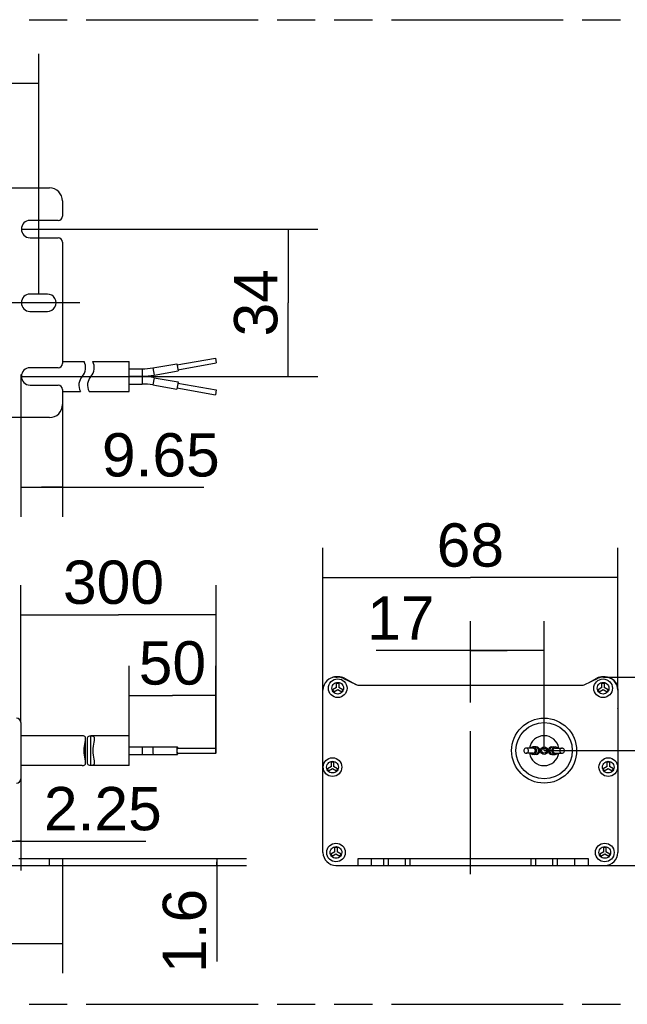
# Model space of a CAD drawing. Header units: millimetres. Extents: x 0 to 210, y 0 to 297.
# Tile 4 of 8: x 109 to 140, y 133 to 183. Entities that reach past the tile are written whole.
import ezdxf
from ezdxf.enums import TextEntityAlignment as Align

# ---------------------------------------------------------------- set-up
doc = ezdxf.new("R2010")
doc.units = ezdxf.units.MM
doc.header["$LTSCALE"] = 19.36
doc.linetypes.add('CENTER', pattern=[0.6, 0.375, -0.075, 0.075, -0.075])
doc.linetypes.add('PHANTOM', pattern=[0.8, 0.45, -0.05, 0.1, -0.05, 0.1, -0.05])
doc.layers.get('0').update_dxf_attribs({"linetype": 'CONTINUOUS'})
for name, color, linetype in [('DEFAULT_3', 7, 'PHANTOM'), ('Z_AXIS', 7, 'CONTINUOUS'), ('Z_DIM_2D', 7, 'CONTINUOUS')]:
    doc.layers.add(name, color=color, linetype=linetype)
doc.styles.add('TEXTSTYLE_3', font='helveticaneueltw1g-ltcn.otf')
doc.dimstyles.new('DIMSTYLE_1', dxfattribs={"dimtxt": 2.2, "dimasz": 3.5, "dimexe": 1.5, "dimexo": 0, "dimgap": 0.55, "dimtad": 1, "dimdec": 4, "dimlfac": 4.545455, "dimdsep": 46, "dimtxsty": 'TEXTSTYLE_3', "dimblk": '_FILLED', "dimblk1": '_FILLED', "dimblk2": '_FILLED', "dimcen": 0.09, "dimclrt": 5, "dimadec": 4, "dimazin": 2, "dimtp": 0.5, "dimtm": 0.5, "dimtfac": 1, "dimtdec": 4, "dimtofl": 0, "dimtmove": 0, "dimatfit": 3, "dimldrblk": '_FILLED', "dimfxl": 0, "dimtolj": 1, "dimarcsym": 0})
doc.dimstyles.new('DIMSTYLE_2', dxfattribs={"dimtxt": 2.2, "dimasz": 3.5, "dimexe": 1.5, "dimexo": 0, "dimgap": 0.55, "dimtad": 1, "dimdec": 4, "dimlfac": 4.545455, "dimdsep": 46, "dimtxsty": 'TEXTSTYLE_3', "dimblk": '_FILLED', "dimblk1": '_FILLED', "dimblk2": '_FILLED', "dimcen": 0.09, "dimclrt": 5, "dimadec": 4, "dimazin": 2, "dimtp": 0.2, "dimtm": 0.2, "dimtfac": 1, "dimtdec": 4, "dimtofl": 0, "dimtmove": 0, "dimatfit": 3, "dimldrblk": '_FILLED', "dimfxl": 0, "dimtolj": 1, "dimarcsym": 0})
doc.dimstyles.new('DIMSTYLE_3', dxfattribs={"dimtxt": 2.2, "dimasz": 3.5, "dimexe": 1.5, "dimexo": 0, "dimgap": 0.55, "dimtad": 1, "dimdec": 4, "dimlfac": 4.545455, "dimdsep": 46, "dimtxsty": 'TEXTSTYLE_3', "dimblk": '_FILLED', "dimblk1": '_FILLED', "dimblk2": '_FILLED', "dimcen": 0.09, "dimclrt": 5, "dimadec": 4, "dimazin": 2, "dimtp": 0.1, "dimtm": 0.1, "dimtfac": 1, "dimtdec": 4, "dimtofl": 0, "dimtmove": 0, "dimatfit": 3, "dimldrblk": '_FILLED', "dimfxl": 0, "dimtolj": 1, "dimarcsym": 0})
doc.dimstyles.new('DIMSTYLE_4', dxfattribs={"dimtxt": 2.2, "dimasz": 3.5, "dimexe": 1.5, "dimexo": 0, "dimgap": 0.55, "dimtad": 1, "dimdec": 4, "dimlfac": 4.545455, "dimdsep": 46, "dimtxsty": 'TEXTSTYLE_3', "dimblk": '_FILLED', "dimblk1": '_FILLED', "dimblk2": '_FILLED', "dimcen": 0.09, "dimclrt": 5, "dimadec": 4, "dimazin": 2, "dimtp": 0.3, "dimtm": 0.3, "dimtfac": 1, "dimtdec": 4, "dimtofl": 0, "dimtmove": 0, "dimatfit": 3, "dimldrblk": '_FILLED', "dimfxl": 0, "dimtolj": 1, "dimarcsym": 0})
doc.dimstyles.new('DIMSTYLE_5', dxfattribs={"dimtxt": 2.2, "dimasz": 3.5, "dimexe": 1.5, "dimexo": 0, "dimgap": 0.55, "dimtad": 1, "dimlfac": 4.545455, "dimdsep": 46, "dimtxsty": 'TEXTSTYLE_3', "dimblk": '_FILLED', "dimblk1": '_FILLED', "dimblk2": '_FILLED', "dimcen": 0.09, "dimclrt": 5, "dimadec": 4, "dimazin": 2, "dimtp": 0.3, "dimtm": 0.3, "dimtfac": 1, "dimtofl": 0, "dimtmove": 0, "dimatfit": 3, "dimldrblk": '_FILLED', "dimfxl": 0, "dimtolj": 1, "dimarcsym": 0})
doc.dimstyles.new('DIMSTYLE_6', dxfattribs={"dimtxt": 2.2, "dimasz": 3.5, "dimexe": 1.5, "dimexo": 0, "dimgap": 0.55, "dimtad": 1, "dimlfac": 4.545455, "dimdsep": 46, "dimtxsty": 'TEXTSTYLE_3', "dimblk": '_FILLED', "dimblk1": '_FILLED', "dimblk2": '_FILLED', "dimcen": 0.09, "dimclrt": 5, "dimadec": 4, "dimazin": 2, "dimtp": 0.2, "dimtm": 0.2, "dimtfac": 1, "dimtofl": 0, "dimtmove": 0, "dimatfit": 3, "dimldrblk": '_FILLED', "dimfxl": 0, "dimtolj": 1, "dimarcsym": 0})

# ---------------------------------------------------------------- blocks, each defined once
blk = doc.blocks.new('*D2')
at = {"layer": 'Z_DIM_2D', "color": 2, "linetype": 'Continuous', "transparency": 16777216}
for p, q in [((61.043, 168.745), (61.043, 180.941)), ((109.663, 168.745), (109.663, 180.941)), ((61.043, 179.441), (85.353, 179.441)), ((109.663, 179.441), (85.353, 179.441))]:
    blk.add_line(p, q, dxfattribs=at)
at = {"layer": 'Z_DIM_2D', "color": 5, "linetype": 'Continuous', "transparency": 16777216, "style": 'TEXTSTYLE_3'}
blk.add_text('221', height=2.2, dxfattribs=at).set_placement((85.353, 179.991), align=Align.CENTER)
blk = doc.blocks.new('_FILLED')
at = {"color": 0, "linetype": 'ByBlock'}
blk.add_solid([(0, 0), (-1, 0.125), (-1, -0.125)], dxfattribs=at)
blk = doc.blocks.new('_NONE')
blk = doc.blocks.new('*D5')
at = {"layer": 'Z_DIM_2D', "color": 2, "linetype": 'Continuous', "transparency": 16777216}
for p, q in [((108.75, 164.662), (108.75, 157.433)), ((110.873, 163.135), (110.873, 157.433)), ((108.75, 158.933), (109.812, 158.933)), ((110.873, 158.933), (109.812, 158.933)), ((109.812, 158.933), (118.043, 158.933))]:
    blk.add_line(p, q, dxfattribs=at)
at = {"layer": 'Z_DIM_2D', "color": 5, "linetype": 'Continuous', "transparency": 16777216, "style": 'TEXTSTYLE_3'}
blk.add_text('9.65', height=2.2, dxfattribs=at).set_placement((112.871, 159.483))
blk = doc.blocks.new('*D6')
at = {"layer": 'Z_DIM_2D', "color": 2, "linetype": 'Continuous', "transparency": 16777216}
for p, q in [((108.783, 172.046), (123.824, 172.046)), ((122.324, 172.046), (122.324, 168.306)), ((122.324, 164.566), (122.324, 168.306)), ((108.783, 164.566), (123.824, 164.566))]:
    blk.add_line(p, q, dxfattribs=at)
at = {"layer": 'Z_DIM_2D', "color": 5, "linetype": 'Continuous', "transparency": 16777216, "style": 'TEXTSTYLE_3'}
blk.add_text('34', height=2.2, rotation=90, dxfattribs=at).set_placement((121.774, 168.306), align=Align.CENTER)
blk = doc.blocks.new('*D7')
at = {"layer": 'Z_DIM_2D', "color": 2, "linetype": 'Continuous', "transparency": 16777216}
for p, q in [((59.833, 139.731), (59.833, 134.258)), ((110.873, 139.731), (110.873, 134.258)), ((59.833, 135.758), (85.353, 135.758)), ((110.873, 135.758), (85.353, 135.758))]:
    blk.add_line(p, q, dxfattribs=at)
at = {"layer": 'Z_DIM_2D', "color": 5, "linetype": 'Continuous', "transparency": 16777216, "style": 'TEXTSTYLE_3'}
blk.add_text('232', height=2.2, dxfattribs=at).set_placement((85.353, 136.308), align=Align.CENTER)
blk = doc.blocks.new('*D8')
at = {"layer": 'Z_DIM_2D', "color": 2, "linetype": 'Continuous', "transparency": 16777216}
for p, q in [((110.213, 140.083), (120.21, 140.083)), ((118.71, 140.083), (118.71, 139.907)), ((110.213, 139.731), (120.21, 139.731)), ((118.71, 139.731), (118.71, 139.907)), ((118.71, 139.907), (118.71, 134.848))]:
    blk.add_line(p, q, dxfattribs=at)
at = {"layer": 'Z_DIM_2D', "color": 5, "linetype": 'Continuous', "transparency": 16777216, "style": 'TEXTSTYLE_3'}
blk.add_text('1.6', height=2.2, rotation=90, dxfattribs=at).set_placement((118.16, 138.542), align=Align.RIGHT)
blk = doc.blocks.new('*D9')
at = {"layer": 'Z_DIM_2D', "color": 2, "linetype": 'Continuous', "transparency": 16777216}
for p, q in [((108.75, 153.014), (108.75, 153.964)), ((118.672, 153.014), (118.672, 153.964)), ((108.75, 146.991), (108.75, 153.014)), ((118.672, 145.561), (118.672, 153.014)), ((108.75, 152.464), (113.711, 152.464)), ((118.672, 152.464), (113.711, 152.464))]:
    blk.add_line(p, q, dxfattribs=at)
at = {"layer": 'Z_DIM_2D', "color": 5, "linetype": 'Continuous', "transparency": 16777216, "style": 'TEXTSTYLE_3'}
blk.add_text('300', height=2.2, dxfattribs=at).set_placement((113.459, 153.014), align=Align.CENTER)
blk = doc.blocks.new('*D10')
at = {"layer": 'Z_DIM_2D', "color": 2, "linetype": 'Continuous', "transparency": 16777216}
for p, q in [((114.25, 148.916), (114.25, 149.866)), ((118.65, 148.916), (118.65, 149.866)), ((114.25, 146.32), (114.25, 148.916)), ((118.65, 145.561), (118.65, 148.916)), ((114.25, 148.366), (116.45, 148.366)), ((118.65, 148.366), (116.45, 148.366))]:
    blk.add_line(p, q, dxfattribs=at)
at = {"layer": 'Z_DIM_2D', "color": 5, "linetype": 'Continuous', "transparency": 16777216, "style": 'TEXTSTYLE_3'}
blk.add_text('50', height=2.2, dxfattribs=at).set_placement((116.45, 148.916), align=Align.CENTER)
blk = doc.blocks.new('*D11')
at = {"layer": 'Z_DIM_2D', "color": 2, "linetype": 'Continuous', "transparency": 16777216}
for p, q in [((108.75, 144.131), (108.75, 139.467)), ((108.255, 140.967), (108.503, 140.967)), ((108.75, 140.967), (108.503, 140.967)), ((108.503, 140.967), (115.1, 140.967))]:
    blk.add_line(p, q, dxfattribs=at)
at = {"layer": 'Z_DIM_2D', "color": 5, "linetype": 'Continuous', "transparency": 16777216, "style": 'TEXTSTYLE_3'}
blk.add_text('2.25', height=2.2, dxfattribs=at).set_placement((109.928, 141.517))
blk = doc.blocks.new('*D15')
at = {"layer": 'Z_DIM_2D', "color": 2, "linetype": 'Continuous', "transparency": 16777216}
for p, q in [((138.389, 149.301), (149.848, 149.301)), ((148.348, 149.301), (148.348, 144.516)), ((148.348, 139.731), (148.348, 144.516)), ((134.649, 139.731), (149.848, 139.731))]:
    blk.add_line(p, q, dxfattribs=at)
at = {"layer": 'Z_DIM_2D', "color": 5, "linetype": 'Continuous', "transparency": 16777216, "style": 'TEXTSTYLE_3'}
blk.add_text('43.5', height=2.2, rotation=90, dxfattribs=at).set_placement((147.798, 144.516), align=Align.CENTER)
blk = doc.blocks.new('*D16')
at = {"layer": 'Z_DIM_2D', "color": 2, "linetype": 'Continuous', "transparency": 16777216}
for p, q in [((135.309, 145.561), (144.848, 145.561)), ((143.348, 145.561), (143.348, 142.646)), ((143.348, 139.731), (143.348, 142.646)), ((134.649, 139.731), (144.848, 139.731))]:
    blk.add_line(p, q, dxfattribs=at)
at = {"layer": 'Z_DIM_2D', "color": 5, "linetype": 'Continuous', "transparency": 16777216, "style": 'TEXTSTYLE_3'}
blk.add_text('26.5', height=2.2, rotation=90, dxfattribs=at).set_placement((142.798, 142.646), align=Align.CENTER)
blk = doc.blocks.new('*D17')
at = {"layer": 'Z_DIM_2D', "color": 2, "linetype": 'Continuous', "transparency": 16777216}
for p, q in [((131.57, 149.462), (131.57, 152.141)), ((135.309, 145.561), (135.309, 152.141)), ((133.44, 150.641), (126.795, 150.641)), ((131.57, 150.641), (133.44, 150.641)), ((135.309, 150.641), (133.44, 150.641))]:
    blk.add_line(p, q, dxfattribs=at)
at = {"layer": 'Z_DIM_2D', "color": 5, "linetype": 'Continuous', "transparency": 16777216, "style": 'TEXTSTYLE_3'}
blk.add_text('17', height=2.2, dxfattribs=at).set_placement((129.75, 151.191), align=Align.RIGHT)
blk = doc.blocks.new('*D18')
at = {"layer": 'Z_DIM_2D', "color": 2, "linetype": 'Continuous', "transparency": 16777216}
for p, q in [((124.089, 148.641), (124.089, 155.853)), ((139.049, 148.641), (139.049, 155.853)), ((124.089, 154.353), (131.569, 154.353)), ((139.049, 154.353), (131.569, 154.353))]:
    blk.add_line(p, q, dxfattribs=at)
at = {"layer": 'Z_DIM_2D', "color": 5, "linetype": 'Continuous', "transparency": 16777216, "style": 'TEXTSTYLE_3'}
blk.add_text('68', height=2.2, dxfattribs=at).set_placement((131.569, 154.903), align=Align.CENTER)

msp = doc.modelspace()

# ---------------------------------------------------------------- linework, layer by layer
at = {"color": 7, "linetype": 'Continuous'}
for p, q in [((108.255419, 174.134831), (110.213419, 174.134831)), ((110.873419, 173.474831), (110.873419, 172.705669)), ((110.653419, 172.485669), (109.223419, 172.485669)), ((109.223419, 171.605669), (110.653419, 171.605669)), ((110.873419, 171.385669), (110.873419, 165.225669)), ((110.103419, 168.744831), (109.22342, 168.745671)), ((109.222999, 167.865671), (110.103418, 167.86483)), ((110.653419, 165.005669), (109.223419, 165.005669)), ((110.873419, 165.323831), (111.966786, 165.323831)), ((112.406786, 165.323831), (114.250419, 165.323831)), ((114.250419, 163.805831), (114.250419, 165.323831)), ((115.450986, 164.997124), (116.668027, 165.211721)), ((116.668027, 165.211721), (116.732972, 164.843403)), ((116.678915, 165.149974), (118.628834, 165.493797)), ((116.722084, 164.905151), (118.672003, 165.248974)), ((118.628834, 165.493797), (118.672003, 165.248974)), ((114.250419, 164.949831), (114.910419, 164.949831)), ((114.250419, 164.575831), (114.910419, 164.575831)), ((114.250419, 164.553831), (114.910419, 164.553831)), ((115.51593, 164.628806), (116.732972, 164.843403)), ((115.51593, 164.500855), (116.732972, 164.286258)), ((109.223419, 164.125669), (110.653419, 164.125669)), ((114.250419, 164.179831), (114.910419, 164.179831)), ((115.450986, 164.132537), (116.668027, 163.91794)), ((116.732972, 164.286258), (116.668027, 163.91794)), ((116.722084, 164.224511), (118.672003, 163.880687)), ((110.873419, 163.905669), (110.873419, 163.134831)), ((110.873419, 163.805831), (111.782542, 163.805831)), ((112.222542, 163.805831), (114.250419, 163.805831)), ((116.678915, 163.979687), (118.628834, 163.635864)), ((118.672003, 163.880687), (118.628834, 163.635864)), ((110.213419, 162.474831), (108.255419, 162.474831)), ((124.74934, 149.300643), (124.812997, 149.300643)), ((124.866755, 149.311689), (124.760382, 149.311689)), ((125.093816, 149.237916), (125.804732, 148.903643)), ((125.176058, 149.234726), (125.764419, 148.922598)), ((137.334493, 148.903637), (138.045568, 149.237933)), ((137.563918, 149.011496), (137.984706, 149.234726)), ((138.400382, 149.311689), (138.294009, 149.311689)), ((138.326351, 149.300643), (138.389396, 149.300643)), ((124.089382, 140.390647), (124.089382, 148.640685)), ((124.782423, 148.762596), (124.580465, 148.645996)), ((124.580465, 148.645996), (124.635465, 148.550733)), ((124.635465, 148.550733), (124.837423, 148.667333)), ((124.782423, 148.762596), (124.782423, 148.995796)), ((124.782423, 148.995796), (124.892423, 148.995796)), ((124.837423, 148.667333), (125.03938, 148.550733)), ((124.892423, 148.995796), (124.892423, 148.762596)), ((125.09438, 148.645996), (124.892423, 148.762596)), ((125.03938, 148.550733), (125.09438, 148.645996)), ((125.898332, 148.882736), (137.240905, 148.882736)), ((138.246531, 148.760746), (138.044574, 148.644146)), ((138.044574, 148.644146), (138.099574, 148.548884)), ((138.099574, 148.548884), (138.301531, 148.665484)), ((138.246531, 148.993946), (138.356531, 148.993946)), ((138.246531, 148.760746), (138.246531, 148.993946)), ((138.301531, 148.665484), (138.503488, 148.548884)), ((138.356531, 148.993946), (138.356531, 148.760746)), ((138.558488, 148.644146), (138.356531, 148.760746)), ((138.503488, 148.548884), (138.558488, 148.644146)), ((139.049354, 148.640685), (139.049354, 140.390647)), ((139.060382, 147.727689), (139.060382, 148.651689)), ((108.750419, 146.990689), (108.750419, 144.130689)), ((111.874007, 146.319689), (108.750419, 146.319689)), ((112.046386, 144.945665), (112.046386, 146.175713)), ((112.142451, 144.945012), (112.142451, 146.176367)), ((114.250419, 146.319689), (112.314007, 146.319689)), ((114.250419, 144.801963), (114.250419, 146.319416)), ((114.250419, 145.747661), (116.7005, 145.747661)), ((116.7005, 145.684845), (116.695697, 145.681845)), ((116.70889, 145.740978), (116.7005, 145.747661)), ((116.7005, 145.684961), (118.650419, 145.684961)), ((134.743224, 145.684961), (134.3994, 145.684961)), ((134.913402, 145.747661), (134.743224, 145.747661)), ((134.790806, 145.740978), (134.743224, 145.747661)), ((134.770463, 145.681845), (134.743224, 145.684845)), ((135.705402, 145.747661), (135.875581, 145.747661)), ((135.848342, 145.681845), (135.822518, 145.672547)), ((135.875581, 145.747661), (135.827999, 145.740978)), ((135.875581, 145.684845), (135.848342, 145.681845)), ((135.875581, 145.684961), (136.219404, 145.684961)), ((114.250419, 145.373661), (116.7005, 145.373661)), ((116.69211, 145.380344), (116.7005, 145.373661)), ((116.7005, 145.436361), (118.650419, 145.436361)), ((134.743224, 145.436361), (134.3994, 145.436361)), ((134.743224, 145.436477), (134.770463, 145.439478)), ((134.743224, 145.373661), (134.790806, 145.380344)), ((134.913402, 145.373661), (134.743224, 145.373661)), ((134.770463, 145.439478), (134.796287, 145.448776)), ((135.705402, 145.373661), (135.875581, 145.373661)), ((135.827999, 145.380344), (135.875581, 145.373661)), ((135.848342, 145.439478), (135.875581, 145.436477)), ((135.875581, 145.436361), (136.219404, 145.436361)), ((111.874007, 144.801689), (108.750419, 144.801689)), ((114.250419, 144.801689), (112.314007, 144.801689)), ((124.518354, 144.756416), (124.316397, 144.639816)), ((124.316397, 144.639816), (124.371397, 144.544553)), ((124.371397, 144.544553), (124.573354, 144.661153)), ((124.518354, 144.756416), (124.518354, 144.989616)), ((124.518354, 144.989616), (124.628354, 144.989616)), ((124.573354, 144.661153), (124.775311, 144.544553)), ((124.628354, 144.989616), (124.628354, 144.756416)), ((124.830311, 144.639816), (124.628354, 144.756416)), ((124.775311, 144.544553), (124.830311, 144.639816)), ((138.510354, 144.756416), (138.308397, 144.639816)), ((138.308397, 144.639816), (138.363397, 144.544553)), ((138.363397, 144.544553), (138.565354, 144.661153)), ((138.510354, 144.989616), (138.620354, 144.989616)), ((138.510354, 144.756416), (138.510354, 144.989616)), ((138.565354, 144.661153), (138.767311, 144.544553)), ((138.620354, 144.989616), (138.620354, 144.756416)), ((138.822311, 144.639816), (138.620354, 144.756416)), ((138.767311, 144.544553), (138.822311, 144.639816)), ((124.694245, 140.422433), (124.694245, 140.655633)), ((124.694245, 140.655633), (124.804245, 140.655633)), ((124.804245, 140.655633), (124.804245, 140.422433)), ((138.333222, 140.655732), (138.443222, 140.655732)), ((138.333222, 140.422532), (138.333222, 140.655732)), ((138.443222, 140.655732), (138.443222, 140.422532)), ((108.651419, 140.082689), (110.873419, 140.082689)), ((110.873419, 140.082689), (110.873419, 139.730689)), ((124.694245, 140.422433), (124.492288, 140.305833)), ((124.492288, 140.305833), (124.547288, 140.210571)), ((124.547288, 140.210571), (124.749245, 140.327171)), ((124.749245, 140.327171), (124.951203, 140.210571)), ((125.006203, 140.305833), (124.804245, 140.422433)), ((124.951203, 140.210571), (125.006203, 140.305833)), ((125.876592, 139.730689), (125.876592, 140.082689)), ((125.876592, 140.082689), (137.536592, 140.082689)), ((127.389354, 140.082689), (127.389354, 139.730689)), ((128.269354, 139.730689), (128.269354, 140.082689)), ((134.869354, 140.082689), (134.869354, 139.730689)), ((135.749354, 139.730689), (135.749354, 140.082689)), ((137.536592, 140.082689), (137.536592, 139.730689)), ((138.333222, 140.422532), (138.131265, 140.305932)), ((138.131265, 140.305932), (138.186265, 140.210669)), ((138.186265, 140.210669), (138.388222, 140.327269)), ((138.388222, 140.327269), (138.590179, 140.210669)), ((138.645179, 140.305932), (138.443222, 140.422532)), ((138.590179, 140.210669), (138.645179, 140.305932)), ((59.833419, 139.730689), (110.873419, 139.730689)), ((124.74934, 139.730689), (138.389396, 139.730689))]:
    msp.add_line(p, q, dxfattribs=at)
at = {"color": 9, "linetype": 'Continuous'}
for p, q in [((114.910419, 164.949831), (114.910419, 164.575831)), ((114.910419, 164.553831), (114.910419, 164.179831)), ((115.450986, 164.997124), (115.51593, 164.628806)), ((115.51593, 164.500855), (115.450986, 164.132537)), ((112.314419, 144.80169), (112.314419, 146.319689)), ((114.910419, 145.747661), (114.910419, 145.373661)), ((134.89422, 145.741289), (134.846556, 145.747661)), ((135.724584, 145.380033), (135.772248, 145.373661)), ((110.213419, 139.730689), (110.213419, 140.082689)), ((126.536592, 140.082689), (126.536592, 139.730689)), ((127.169354, 139.730689), (127.169354, 140.082689)), ((128.489354, 140.082689), (128.489354, 139.730689)), ((134.649354, 139.730689), (134.649354, 140.082689)), ((135.969354, 140.082689), (135.969354, 139.730689)), ((136.876592, 139.730689), (136.876592, 140.082689))]:
    msp.add_line(p, q, dxfattribs=at)
for points in [[(124.539964, 148.73282), (124.54977, 148.802768), (124.572457, 148.865003), (124.609115, 148.92051), (124.656469, 148.966339), (124.712649, 149.000103), (124.774531, 149.021093), (124.839397, 149.027604), (124.90417, 149.020231), (124.965768, 148.998419), (125.021493, 148.96391), (125.068233, 148.917456), (125.10415, 148.861466), (125.126006, 148.798934), (125.134881, 148.728862)], [(138.004072, 148.730971), (138.013879, 148.800918), (138.036565, 148.863154), (138.073223, 148.918661), (138.120578, 148.964489), (138.176757, 148.998254), (138.23864, 149.019244), (138.303505, 149.025755), (138.368279, 149.018381), (138.429876, 148.99657), (138.485601, 148.962061), (138.532342, 148.915606), (138.568258, 148.859616), (138.590115, 148.797085), (138.59899, 148.727013)], [(125.134881, 148.728862), (125.125075, 148.658915), (125.102388, 148.59668), (125.06573, 148.541173), (125.018376, 148.495344), (124.962196, 148.46158), (124.900314, 148.44059), (124.835448, 148.434079), (124.770675, 148.441452), (124.709077, 148.463264), (124.653352, 148.497773), (124.606612, 148.544227), (124.570695, 148.600217), (124.548839, 148.662749), (124.539964, 148.73282)], [(138.59899, 148.727013), (138.589183, 148.657066), (138.566497, 148.59483), (138.529838, 148.539323), (138.482484, 148.493495), (138.426305, 148.45973), (138.364422, 148.43874), (138.299556, 148.432229), (138.234783, 148.439603), (138.173185, 148.461414), (138.11746, 148.495924), (138.07072, 148.542378), (138.034804, 148.598368), (138.012947, 148.6609), (138.004072, 148.730971)], [(115.483458, 145.747661), (115.475053, 145.741289), (115.467222, 145.722608), (115.460497, 145.69289), (115.455336, 145.654161), (115.452092, 145.60906), (115.450986, 145.560661)], [(115.450986, 145.560661), (115.452092, 145.512262), (115.455336, 145.467161), (115.460497, 145.428432), (115.467222, 145.398714), (115.475053, 145.380033), (115.483458, 145.373661)], [(134.846556, 145.373661), (134.89422, 145.380033), (134.938636, 145.398714), (134.976777, 145.428432), (135.006043, 145.467161), (135.02444, 145.512262), (135.030715, 145.560661)], [(135.030715, 145.560661), (135.02444, 145.60906), (135.006043, 145.654161), (134.976777, 145.69289), (134.938636, 145.722608), (134.89422, 145.741289)], [(135.772248, 145.747661), (135.724584, 145.741289), (135.680169, 145.722608), (135.642028, 145.69289), (135.612762, 145.654161), (135.594364, 145.60906), (135.588089, 145.560661)], [(135.588089, 145.560661), (135.594364, 145.512262), (135.612762, 145.467161), (135.642028, 145.428432), (135.680169, 145.398714), (135.724584, 145.380033)], [(124.275895, 144.72664), (124.285702, 144.796588), (124.308388, 144.858823), (124.345046, 144.91433), (124.392401, 144.960158), (124.44858, 144.993923), (124.510463, 145.014913), (124.575328, 145.021424), (124.640102, 145.01405), (124.701699, 144.992239), (124.757425, 144.95773), (124.804165, 144.911275), (124.840081, 144.855286), (124.861938, 144.792754), (124.870813, 144.722682)], [(138.267895, 144.72664), (138.277702, 144.796588), (138.300388, 144.858823), (138.337046, 144.91433), (138.384401, 144.960158), (138.44058, 144.993923), (138.502463, 145.014913), (138.567328, 145.021424), (138.632102, 145.01405), (138.693699, 144.992239), (138.749425, 144.95773), (138.796165, 144.911275), (138.832081, 144.855286), (138.853938, 144.792754), (138.862813, 144.722682)], [(124.870813, 144.722682), (124.861006, 144.652735), (124.83832, 144.590499), (124.801661, 144.534992), (124.754307, 144.489164), (124.698128, 144.455399), (124.636245, 144.434409), (124.571379, 144.427899), (124.506606, 144.435272), (124.445008, 144.457083), (124.389283, 144.491593), (124.342543, 144.538047), (124.306627, 144.594037), (124.28477, 144.656569), (124.275895, 144.72664)], [(138.862813, 144.722682), (138.853006, 144.652735), (138.83032, 144.590499), (138.793661, 144.534992), (138.746307, 144.489164), (138.690128, 144.455399), (138.628245, 144.434409), (138.563379, 144.427899), (138.498606, 144.435272), (138.437008, 144.457083), (138.381283, 144.491593), (138.334543, 144.538047), (138.298627, 144.594037), (138.27677, 144.656569), (138.267895, 144.72664)], [(124.451787, 140.392658), (124.461593, 140.462606), (124.48428, 140.524841), (124.520938, 140.580348), (124.568292, 140.626176), (124.624472, 140.659941), (124.686354, 140.680931), (124.75122, 140.687442), (124.815993, 140.680068), (124.877591, 140.658257), (124.933316, 140.623748), (124.980056, 140.577293), (125.015973, 140.521304), (125.037829, 140.458772), (125.046704, 140.3887)], [(138.090763, 140.392756), (138.10057, 140.462704), (138.123256, 140.524939), (138.159915, 140.580446), (138.207269, 140.626274), (138.263448, 140.660039), (138.325331, 140.681029), (138.390197, 140.68754), (138.45497, 140.680167), (138.516568, 140.658355), (138.572293, 140.623846), (138.619033, 140.577391), (138.654949, 140.521402), (138.676806, 140.45887), (138.685681, 140.388798)], [(125.046704, 140.3887), (125.036898, 140.318753), (125.014211, 140.256517), (124.977553, 140.20101), (124.930199, 140.155182), (124.874019, 140.121417), (124.812137, 140.100427), (124.747271, 140.093917), (124.682498, 140.10129), (124.6209, 140.123101), (124.565175, 140.157611), (124.518434, 140.204065), (124.482518, 140.260055), (124.460662, 140.322587), (124.451787, 140.392658)], [(138.685681, 140.388798), (138.675874, 140.318851), (138.653188, 140.256616), (138.61653, 140.201109), (138.569175, 140.15528), (138.512996, 140.121515), (138.451113, 140.100526), (138.386248, 140.094015), (138.321474, 140.101388), (138.259877, 140.1232), (138.204152, 140.157709), (138.157411, 140.204163), (138.121495, 140.260153), (138.099638, 140.322685), (138.090763, 140.392756)]]:
    msp.add_lwpolyline(points, dxfattribs=at)
at = {"color": 7, "linetype": 'Continuous'}
for points in [[(112.0461, 146.175713), (112.044911, 146.203608), (112.034611, 146.248626), (112.01286, 146.281694), (111.979324, 146.303714), (111.933074, 146.315909), (111.874419, 146.319689)], [(111.966786, 145.560689), (111.97301, 145.675197), (111.984085, 145.78628), (112.001989, 145.892032), (112.020789, 145.988705), (112.035974, 146.073713), (112.045243, 146.145664), (112.0461, 146.175713)], [(112.142738, 146.176367), (112.143901, 146.203908), (112.154167, 146.248902), (112.175894, 146.281913), (112.209427, 146.303865), (112.255707, 146.315989), (112.314013, 146.319689)], [(112.314419, 146.319689), (112.372772, 146.315953), (112.418856, 146.303912), (112.452366, 146.2822), (112.474216, 146.249576), (112.48476, 146.205056), (112.486112, 146.175713)], [(112.486112, 146.175713), (112.485379, 146.147626), (112.476373, 146.076238), (112.461334, 145.99149), (112.442368, 145.894082), (112.424227, 145.787254), (112.413048, 145.675536), (112.406786, 145.560689)], [(112.046104, 144.945666), (112.045333, 144.97442), (112.036237, 145.046013), (112.021137, 145.130894), (112.002194, 145.228279), (111.98411, 145.334926), (111.972985, 145.446314), (111.966786, 145.560689)], [(112.406786, 145.560689), (112.412982, 145.446385), (112.424038, 145.335418), (112.441931, 145.229694), (112.460731, 145.132968), (112.475943, 145.047822), (112.48524, 144.97575), (112.4861, 144.945666)], [(116.672378, 145.654161), (116.669261, 145.610543), (116.668027, 145.560661)], [(116.668027, 145.560661), (116.669261, 145.51078), (116.672378, 145.467161), (116.677578, 145.42866), (116.684263, 145.398714), (116.69211, 145.380344)], [(116.7005, 145.747661), (116.69211, 145.740978), (116.684263, 145.722608), (116.677578, 145.692663), (116.672378, 145.654161)], [(116.695697, 145.681845), (116.691143, 145.672547), (116.687042, 145.657843), (116.68364, 145.638089), (116.681053, 145.614593), (116.679502, 145.588962), (116.678915, 145.560661)], [(116.678915, 145.560661), (116.679502, 145.53236), (116.681053, 145.506729), (116.68364, 145.483234), (116.687042, 145.46348), (116.691143, 145.448776), (116.695697, 145.439478), (116.7005, 145.436477)], [(116.724461, 145.684961), (116.723421, 145.692663), (116.716736, 145.722608), (116.70889, 145.740978)], [(118.650419, 145.684961), (118.644842, 145.680519), (118.639627, 145.668308), (118.635183, 145.648403), (118.631726, 145.622811), (118.629654, 145.593818), (118.628834, 145.560661)], [(118.628834, 145.560661), (118.629654, 145.527505), (118.631726, 145.498511), (118.635183, 145.472919), (118.639627, 145.453014), (118.644842, 145.440803), (118.650419, 145.436361)], [(118.672003, 145.560661), (118.671184, 145.593818), (118.669112, 145.622811), (118.665655, 145.648403), (118.661211, 145.668308), (118.655996, 145.680519), (118.650419, 145.684961)], [(118.650419, 145.436361), (118.655996, 145.440803), (118.661211, 145.453014), (118.665655, 145.472919), (118.669112, 145.498511), (118.671184, 145.527505), (118.672003, 145.560661)], [(134.3994, 145.684961), (134.367772, 145.680519), (134.338195, 145.668308), (134.312991, 145.648403), (134.293389, 145.622811), (134.281638, 145.593818), (134.276989, 145.560661)], [(134.276989, 145.560661), (134.281638, 145.527505), (134.293389, 145.498511), (134.312991, 145.472919), (134.338195, 145.453014), (134.367772, 145.440803), (134.3994, 145.436361)], [(134.521812, 145.560661), (134.517163, 145.593818), (134.505412, 145.622811), (134.485809, 145.648403), (134.460606, 145.668308), (134.431028, 145.680519), (134.3994, 145.684961)], [(134.3994, 145.436361), (134.431028, 145.440803), (134.460606, 145.453014), (134.485809, 145.472919), (134.505412, 145.498511), (134.517163, 145.527505), (134.521812, 145.560661)], [(134.743224, 145.747661), (134.695642, 145.740978), (134.651144, 145.722608), (134.613228, 145.692663), (134.607329, 145.684961)], [(134.865635, 145.560661), (134.862305, 145.588962), (134.853513, 145.614593), (134.83884, 145.638089), (134.819546, 145.657843), (134.796287, 145.672547), (134.770463, 145.681845)], [(134.927383, 145.560661), (134.920388, 145.610543), (134.90271, 145.654161), (134.87322, 145.692663), (134.835303, 145.722608), (134.790806, 145.740978)], [(134.790806, 145.380344), (134.835303, 145.398714), (134.87322, 145.42866), (134.90271, 145.467161), (134.920388, 145.51078), (134.927383, 145.560661)], [(134.796287, 145.448776), (134.819546, 145.46348), (134.83884, 145.483234), (134.853513, 145.506729), (134.862305, 145.53236), (134.865635, 145.560661)], [(135.827999, 145.740978), (135.783501, 145.722608), (135.745585, 145.692663), (135.716094, 145.654161), (135.698416, 145.610543), (135.691422, 145.560661)], [(135.691422, 145.560661), (135.698416, 145.51078), (135.716094, 145.467161), (135.745585, 145.42866), (135.783501, 145.398714), (135.827999, 145.380344)], [(135.822518, 145.672547), (135.799258, 145.657843), (135.779965, 145.638089), (135.765292, 145.614593), (135.7565, 145.588962), (135.753169, 145.560661)], [(135.753169, 145.560661), (135.7565, 145.53236), (135.765292, 145.506729), (135.779965, 145.483234), (135.799258, 145.46348), (135.822518, 145.448776), (135.848342, 145.439478)], [(136.011476, 145.684961), (136.005577, 145.692663), (135.96766, 145.722608), (135.923163, 145.740978), (135.875581, 145.747661)], [(136.219404, 145.684961), (136.187776, 145.680519), (136.158198, 145.668308), (136.132995, 145.648403), (136.113393, 145.622811), (136.101642, 145.593818), (136.096993, 145.560661)], [(136.096993, 145.560661), (136.101642, 145.527505), (136.113393, 145.498511), (136.132995, 145.472919), (136.158198, 145.453014), (136.187776, 145.440803), (136.219404, 145.436361)], [(136.341816, 145.560661), (136.337167, 145.593818), (136.325416, 145.622811), (136.305813, 145.648403), (136.28061, 145.668308), (136.251032, 145.680519), (136.219404, 145.684961)], [(136.219404, 145.436361), (136.251032, 145.440803), (136.28061, 145.453014), (136.305813, 145.472919), (136.325416, 145.498511), (136.337167, 145.527505), (136.341816, 145.560661)], [(116.7005, 145.373661), (116.70889, 145.380344), (116.716736, 145.398714), (116.723421, 145.42866), (116.724461, 145.436361)], [(134.607329, 145.436361), (134.613228, 145.42866), (134.651144, 145.398714), (134.695642, 145.380344), (134.743224, 145.373661)], [(135.875581, 145.373661), (135.923163, 145.380344), (135.96766, 145.398714), (136.005577, 145.42866), (136.011476, 145.436361)], [(111.874419, 144.80169), (111.932865, 144.80544), (111.978999, 144.817527), (112.012511, 144.83932), (112.034327, 144.872067), (112.0448, 144.916772), (112.046104, 144.945666)], [(112.314013, 144.801689), (112.256018, 144.805343), (112.209909, 144.81731), (112.176395, 144.838957), (112.154562, 144.871527), (112.144051, 144.916005), (112.142726, 144.945012)], [(112.4861, 144.945666), (112.484909, 144.917765), (112.474605, 144.872738), (112.452859, 144.839679), (112.419329, 144.817667), (112.373078, 144.805471), (112.314419, 144.80169)]]:
    msp.add_lwpolyline(points, dxfattribs=at)
for centre, radius in [((124.837423, 148.730841), 0.473), ((138.301531, 148.728992), 0.473), ((135.309402, 145.560661), 1.65), ((135.309402, 145.560661), 0.187), ((135.309402, 145.560661), 0.1243), ((124.573354, 144.724661), 0.473), ((138.565354, 144.724661), 0.473), ((124.749245, 140.390679), 0.473), ((138.388222, 140.390777), 0.473)]:
    msp.add_circle(centre, radius, dxfattribs=at)
at = {"color": 9, "linetype": 'Continuous'}
msp.add_circle((135.309402, 145.560661), 1.43, dxfattribs=at)
at = {"color": 7, "linetype": 'Continuous'}
for centre, radius, start, end in [((110.213419, 173.474831), 0.66, 0, 90), ((110.653419, 172.705669), 0.22, 270, 360), ((109.223419, 172.045669), 0.44, 90, 270), ((110.653419, 171.385669), 0.22, 0, 90), ((109.223419, 168.305671), 0.44, 89.9998699, 269.9452765), ((110.103419, 168.304831), 0.44, 269.99987, 90), ((109.223419, 164.565669), 0.44, 90, 270), ((110.653419, 165.225669), 0.22, 270, 360), ((111.386386, 165.009608), 0.66, 317.6839972, 28.4306989), ((111.826386, 165.009608), 0.66, 317.6839972, 28.4306989), ((112.362451, 164.120959), 0.66, 137.6839972, 208.5200597), ((112.802451, 164.120959), 0.66, 137.6839972, 208.5200597), ((114.910419, 168.062831), 3.113, 270, 280), ((114.910419, 168.062831), 3.487, 270, 280), ((114.910419, 161.066831), 3.487, 80, 90), ((110.653419, 163.905669), 0.22, 0, 90), ((114.910419, 161.066831), 3.113, 80, 90), ((110.213419, 163.134831), 0.66, 270, 360), ((124.74934, 148.640685), 0.659958, 90, 180), ((124.760382, 148.651689), 0.66, 90, 105.3423739), ((124.812997, 148.640685), 0.659958, 64.8170742, 90), ((124.866755, 148.651689), 0.66, 62.0538716, 90), ((138.294009, 148.651689), 0.66, 90, 117.9461284), ((138.326351, 148.640685), 0.659958, 90, 115.1794723), ((138.389396, 148.640685), 0.659958, 0, 90), ((138.400382, 148.651689), 0.66, 0, 90), ((125.898332, 149.102706), 0.219971, 244.8170742, 270), ((137.240905, 149.102706), 0.219971, 270, 295.1794723), ((139.016382, 147.727689), 0.044, 318.5903781, 360), ((108.530419, 146.990689), 0.22, 0, 90), ((135.309402, 145.560661), 0.759, 9.43526, 170.8899238), ((134.913402, 145.560661), 0.187, 270, 90), ((135.705402, 145.560661), 0.187, 90, 270), ((135.309402, 145.560661), 0.759, 189.43526, 350.8899238), ((108.530419, 144.130689), 0.22, 270, 360), ((124.749382, 140.390689), 0.66, 180.0036687, 269.9963313), ((138.389382, 140.390689), 0.66, 270.0012229, 359.9963312)]:
    msp.add_arc(centre, radius, start, end, dxfattribs=at)
at = {"layer": 'DEFAULT_3', "color": 91, "linetype": 'PHANTOM', "true_color": 0x80ff80}
for p, q in [((50.128636, 182.68), (150.128636, 182.68)), ((50.128636, 132.68), (150.128636, 132.68))]:
    msp.add_line(p, q, dxfattribs=at)
at = {"layer": 'Z_AXIS', "color": 9, "linetype": 'CENTER'}
for p, q in [((111.755276, 168.305067), (59.000949, 168.305067)), ((131.569618, 139.289998), (131.569618, 149.462078))]:
    msp.add_line(p, q, dxfattribs=at)

# ---------------------------------------------------------------- dimensions: what is measured, and where the dimension line sits
at = {"layer": 'Z_DIM_2D', "color": 2, "linetype": 'Continuous'}
for base, p1, p2, dimstyle, picture, middle in [((109.663419, 179.44139), (61.043419, 168.744803), (109.663419, 168.745251), 'DIMSTYLE_1', '*D2', (85.127673, 179.44139)), ((135.309402, 150.640725), (131.569618, 152.140725), (135.309402, 145.560661), 'DIMSTYLE_6', '*D17', (128.317884, 150.640725)), ((108.750419, 140.967108), (108.255419, 140.390647), (108.750419, 144.130689), 'DIMSTYLE_3', '*D11', (112.518103, 140.967108)), ((110.873419, 135.758004), (59.833419, 139.730689), (110.873419, 139.730689), 'DIMSTYLE_1', '*D7', (85.349311, 135.758004))]:
    dim = msp.add_linear_dim(base=base, p1=p1, p2=p2, dimstyle=dimstyle, override={"dimblk1": 'NONE', "dimblk2": 'NONE', "dimsah": 1}, dxfattribs=at)
    dim.commit()
    dim.dimension.update_dxf_attribs({"geometry": picture, "text_midpoint": middle, "dimtype": 160})
for base, p1, p2, angle, dimstyle, picture, middle in [((122.323944, 172.045669), (108.783419, 164.565669), (108.783419, 172.045669), 90, 'DIMSTYLE_4', '*D6', (122.323944, 168.313877)), ((108.750419, 158.933241), (110.873419, 163.134831), (108.750419, 164.662302), 180, 'DIMSTYLE_2', '*D5', (115.452922, 158.933241)), ((124.089382, 154.353472), (139.049354, 148.640685), (124.089382, 148.640685), 180, 'DIMSTYLE_5', '*D18', (131.565258, 154.353472)), ((148.347979, 149.300643), (134.649354, 139.730689), (138.389396, 149.300643), 90, 'DIMSTYLE_5', '*D15', (148.347979, 144.499239)), ((143.347818, 145.560661), (134.649354, 139.730689), (135.309402, 145.560661), 90, 'DIMSTYLE_6', '*D16', (143.347818, 142.649782)), ((118.710475, 139.730689), (110.213419, 140.082689), (110.213419, 139.730689), 270, 'DIMSTYLE_3', '*D8', (118.710475, 136.744531))]:
    dim = msp.add_linear_dim(base=base, p1=p1, p2=p2, angle=angle, dimstyle=dimstyle, override={"dimblk1": 'NONE', "dimblk2": 'NONE', "dimsah": 1}, dxfattribs=at)
    dim.commit()
    dim.dimension.update_dxf_attribs({"geometry": picture, "text_midpoint": middle, "dimtype": 160})
for base, p1, p2, text, dimstyle, picture, middle in [((118.672003, 152.464436), (108.750419, 146.990689), (118.672003, 145.560661), '300', 'DIMSTYLE_4', '*D9', (113.455197, 152.464436)), ((118.650419, 148.366204), (114.250419, 146.319689), (118.650419, 145.560661), '50', 'DIMSTYLE_2', '*D10', (116.45042, 148.366204))]:
    dim = msp.add_linear_dim(base=base, p1=p1, p2=p2, text=text, dimstyle=dimstyle, override={"dimblk1": 'NONE', "dimblk2": 'NONE', "dimsah": 1}, dxfattribs=at)
    dim.commit()
    dim.dimension.update_dxf_attribs({"geometry": picture, "text_midpoint": middle, "dimtype": 160})

doc.saveas('drawing.dxf')
